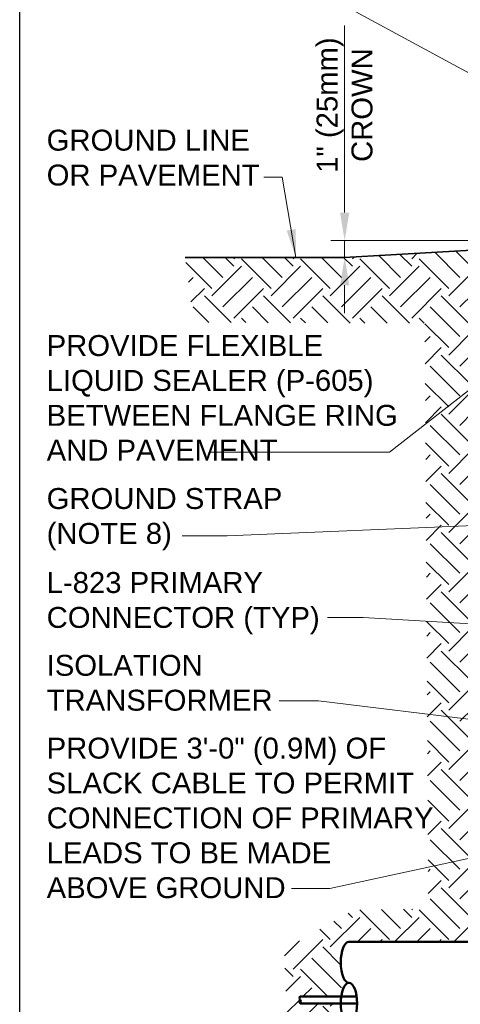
# Model space of a CAD drawing. Header units: inches. Extents: x 0 to 21.3, y 0 to 11.
# Tile 2 of 7: x 0 to 2, y 4.1 to 8.5. Entities that reach past the tile are written whole.
import ezdxf

# ---------------------------------------------------------------- set-up
doc = ezdxf.new("R2010")
doc.units = ezdxf.units.IN
doc.header["$LTSCALE"] = 0.5
doc.header["$MEASUREMENT"] = 0
doc.header["$PDSIZE"] = 2
doc.layers.get('0').update_dxf_attribs({"linetype": 'CONTINUOUS', "lineweight": 35})
doc.layers.get('DEFPOINTS').update_dxf_attribs({"linetype": 'CONTINUOUS', "lineweight": 35})
for name, color, linetype, lineweight in [('C-RUNW-SHLD', 6, 'CONTINUOUS', 35), ('E-AFLD-CIRC-SERS', 203, 'CONTINUOUS', 50), ('E-POWR-CNDT', 83, 'CONTINUOUS', 50), ('G-ANNO-PATT', 8, 'CONTINUOUS', 18)]:
    doc.layers.add(name, color=color, linetype=linetype, lineweight=lineweight)
for name, color, linetype in [('G-ANNO-DIMS', 7, 'CONTINUOUS'), ('G-ANNO-TEXT', 7, 'CONTINUOUS'), ('G-ANNO-TTLB', 7, 'CONTINUOUS')]:
    doc.layers.add(name, color=color, linetype=linetype)
doc.styles.add('01-E-BLDG-1_1', font='arial.ttf', dxfattribs={"height": 0.09375})
doc.dimstyles.new('01-E-BLDG-1_1', dxfattribs={"dimtxt": 0.09375, "dimasz": 0.125, "dimexe": 0.0625, "dimexo": 0.0625, "dimgap": 0.0625, "dimtad": 1, "dimdec": 4, "dimzin": 3, "dimdsep": 46, "dimlunit": 4, "dimtxsty": '01-E-BLDG-1_1', "dimcen": 0.0625, "dimclrd": 1, "dimclre": 1, "dimclrt": 256, "dimazin": 0, "dimtfac": 1, "dimtdec": 4, "dimtmove": 1, "dimatfit": 3, "dimfxl": 1, "dimfrac": 2, "dimtolj": 1, "dimtzin": 3, "dimlwd": 0, "dimlwe": 0, "dimarcsym": 0})

# ---------------------------------------------------------------- blocks, each defined once
blk = doc.blocks.new('*D13')
at = {"layer": 'DEFPOINTS', "color": 0, "transparency": 16777216}
for p in [(1.454512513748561, 7.507724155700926), (2.808026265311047, 7.507724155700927), (1.454512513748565, 7.431997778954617)]:
    blk.add_point(p, dxfattribs=at)
at = {"layer": 'G-ANNO-DIMS', "color": 1, "lineweight": 0, "transparency": 16777216}
for p, q in [((1.454512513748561, 7.632724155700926), (1.454512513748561, 8.470548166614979)), ((2.745526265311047, 7.507724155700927), (1.392012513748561, 7.507724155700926)), ((1.454512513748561, 7.431997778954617), (1.454512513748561, 7.507724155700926)), ((1.454512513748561, 7.306997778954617), (1.454512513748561, 7.181997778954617))]:
    blk.add_line(p, q, dxfattribs=at)
at = {"layer": 'G-ANNO-DIMS', "color": 1, "transparency": 16777216}
for points in [[(1.433679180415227, 7.632724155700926), (1.475345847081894, 7.632724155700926), (1.454512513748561, 7.507724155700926)], [(1.433679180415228, 7.306997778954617), (1.475345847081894, 7.306997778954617), (1.454512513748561, 7.431997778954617)]]:
    blk.add_solid(points, dxfattribs=at)
at = {"layer": 'G-ANNO-DIMS', "transparency": 16777216, "insert": (1.454512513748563, 8.114136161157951), "char_height": 0.09375, "width": 1.233074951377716, "attachment_point": 5, "rotation": 90, "style": '01-E-BLDG-1_1'}
blk.add_mtext('\\A1;1" (25mm)\\PCROWN', dxfattribs=at)
blk = doc.blocks.new('G-DBRK')
at = {"color": 0, "linetype": 'ByBlock', "lineweight": -2}
blk.add_ellipse((-1.224606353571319e-17, -0.2500000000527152), major_axis=(0, -0.2500000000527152), ratio=0.3999999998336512, dxfattribs=at)
blk.add_ellipse((-1.224606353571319e-17, -0.7499999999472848), major_axis=(0, -0.2500000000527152), ratio=0.3999999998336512, start_param=0, end_param=3.141592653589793, dxfattribs=at)

msp = doc.modelspace()

# ---------------------------------------------------------------- hatches: boundary and pattern name
at = {"layer": 'G-ANNO-PATT'}
h = msp.add_hatch(dxfattribs=at)
h.set_pattern_fill('EARTH', color=256, scale=0.75, angle=45, style=0)
h.set_pattern_definition([(45, (-0.3669173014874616, -0.264551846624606), (2.775557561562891e-17, 0.2651650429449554), [0.1875, -0.1875]), (45, (-0.416635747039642, -0.2148334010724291), (2.775557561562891e-17, 0.2651650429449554), [0.1875, -0.1875]), (45, (-0.4663541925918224, -0.1651149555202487), (2.775557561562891e-17, 0.2651650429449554), [0.1875, -0.1875]), (135, (-0.4663541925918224, -0.1319693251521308), (-0.2651650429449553, 5.551115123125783e-17), [0.1875, -0.1875]), (135, (-0.416635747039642, -0.08225087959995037), (-0.2651650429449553, 5.551115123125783e-17), [0.1875, -0.1875]), (135, (-0.3669173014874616, -0.03253243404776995), (-0.2651650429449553, 5.551115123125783e-17), [0.1875, -0.1875])])
edge = h.paths.add_edge_path()
edge.add_arc((4.308010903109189, 2.966590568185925), 0.6718785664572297, 175.6794850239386, 225.7288096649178, ccw=False)
edge.add_line((3.638041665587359, 3.017207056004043), (2.028013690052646, 3.016762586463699))
edge.add_line((2.028013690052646, 3.016762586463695), (2.028013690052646, 3.998251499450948))
edge.add_line((2.028013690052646, 3.998251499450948), (1.473564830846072, 3.998251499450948))
edge.add_arc((1.557796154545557, 4.089992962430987), 0.1245448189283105, 179.8682306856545, 227.4437774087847, ccw=False)
edge.add_line((1.433251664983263, 4.090279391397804), (1.255370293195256, 4.090279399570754))
edge.add_arc((1.26423461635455, 4.098781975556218), 0.01228291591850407, 145.4488055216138, 223.806719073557, ccw=False)
edge.add_arc((1.264234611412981, 4.112714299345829), 0.01228291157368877, 136.1931815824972, 214.5512056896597, ccw=False)
edge.add_line((1.255370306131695, 4.12121688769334), (1.437228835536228, 4.12121688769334))
edge.add_arc((1.557796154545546, 4.089992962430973), 0.1245448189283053, 132.4142184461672, 165.4808053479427, ccw=False)
edge.add_arc((1.557796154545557, 4.273892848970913), 0.1245448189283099, 132.5562225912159, 227.5857815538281, ccw=False)
edge.add_line((1.473564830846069, 4.365634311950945), (2.028013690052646, 4.365634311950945))
edge.add_line((2.028013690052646, 4.365634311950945), (2.028013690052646, 6.194497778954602))
edge.add_line((2.028013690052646, 6.194497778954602), (2.029184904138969, 7.462225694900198))
edge.add_line((2.029184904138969, 7.462225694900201), (1.454512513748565, 7.431997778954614))
edge.add_line((1.454512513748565, 7.431997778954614), (0.7405094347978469, 7.431997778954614))
edge.add_line((0.7405094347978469, 7.431997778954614), (0.778771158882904, 7.140394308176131))
edge.add_line((0.778771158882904, 7.140394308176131), (1.813546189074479, 7.136950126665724))
edge.add_line((1.813546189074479, 7.13695012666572), (1.829128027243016, 4.51365371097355))
edge.add_line((1.829128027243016, 4.513653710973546), (1.495270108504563, 4.508919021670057))
edge.add_line((1.495270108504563, 4.508919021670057), (1.183257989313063, 4.331837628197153))
edge.add_line((1.183257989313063, 4.331837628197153), (1.201419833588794, 3.918374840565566))
edge.add_line((1.201419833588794, 3.918374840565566), (1.856457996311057, 3.848137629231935))
edge.add_line((1.856457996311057, 3.848137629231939), (1.953502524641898, 2.64864266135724))
edge.add_line((1.953502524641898, 2.64864266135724), (2.030035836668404, 2.573464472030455))
edge.add_line((2.030035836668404, 2.573464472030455), (3.8390024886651, 2.485496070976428))

# ---------------------------------------------------------------- linework, layer by layer
at = {"layer": 'C-RUNW-SHLD'}
for q in [(2.808026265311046, 7.507724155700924), (0.7405094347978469, 7.431997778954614)]:
    msp.add_line((1.454512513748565, 7.431997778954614), q, dxfattribs=at)
at = {"layer": 'E-AFLD-CIRC-SERS'}
msp.add_line((1.508130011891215, 4.12121688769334), (1.255370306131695, 4.12121688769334), dxfattribs=at)
msp.add_lwpolyline([(1.255370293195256, 4.09027939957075), (1.51030303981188, 4.090279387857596)], dxfattribs=at)
at = {"layer": 'E-POWR-CNDT'}
msp.add_line((1.473564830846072, 4.365634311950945), (2.69362598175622, 4.365634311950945), dxfattribs=at)
at = {"layer": 'G-ANNO-TTLB'}
msp.add_lwpolyline([(0, 11), (8.5, 11), (8.5, 0), (0, 0)], close=True, dxfattribs=at)

# ---------------------------------------------------------------- block references
at = {"layer": 'E-AFLD-CIRC-SERS', "xscale": 0.03093748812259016, "yscale": 0.03093748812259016, "zscale": 0.03093748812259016, "rotation": 180}
msp.add_blockref('G-DBRK', (1.255370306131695, 4.09027939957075), dxfattribs=at)
at = {"layer": 'E-POWR-CNDT', "xscale": 0.3673828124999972, "yscale": 0.3673828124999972, "zscale": 0.3673828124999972, "rotation": 180}
msp.add_blockref('G-DBRK', (1.473564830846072, 3.998251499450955), dxfattribs=at)

# ---------------------------------------------------------------- texts
at = {"layer": 'G-ANNO-TEXT', "char_height": 0.09375, "attachment_point": 1, "rotation": 359.99999999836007, "style": '01-E-BLDG-1_1'}
for s, insert, width in [('\\A1;GROUND LINE OR PAVEMENT', (0.1206750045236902, 8.00402624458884), 0.962751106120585), ('\\A1;PROVIDE FLEXIBLE LIQUID SEALER (P-605) BETWEEN FLANGE RING AND PAVEMENT', (0.1206750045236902, 7.083963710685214), 1.699172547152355), ('\\A1;GROUND STRAP (NOTE 8)', (0.1206750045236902, 6.39871893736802), 1.392477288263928), ('\\A1;L-823 PRIMARY CONNECTOR (TYP)', (0.1206750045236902, 6.022390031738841), 1.816005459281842), ('ISOLATION TRANSFORMER', (0.1206750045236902, 5.651517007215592), 0.8958036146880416), ('\\A1;PROVIDE 3\'-0" (0.9M) OF SLACK CABLE TO PERMIT CONNECTION OF PRIMARY LEADS TO BE MADE ABOVE GROUND', (0.1206750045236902, 5.280608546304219), 1.742026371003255)]:
    msp.add_mtext(s, dxfattribs=dict(at, insert=insert, width=width))

# ---------------------------------------------------------------- dimensions: what is measured, and where the dimension line sits
at = {"layer": 'G-ANNO-DIMS'}
dim = msp.add_linear_dim(base=(1.454512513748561, 7.507724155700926), p1=(1.454512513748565, 7.431997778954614), p2=(2.808026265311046, 7.507724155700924), angle=90, text='1" (25mm)\\XCROWN', dimstyle='01-E-BLDG-1_1', override={"dimse1": 1, "dimtmove": 0}, dxfattribs=at)
dim.commit()
dim.dimension.update_dxf_attribs({"geometry": '*D13', "text_midpoint": (1.454512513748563, 8.114136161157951), "dimtype": 160})

# ---------------------------------------------------------------- leaders
at = {"layer": 'G-ANNO-TEXT'}
for points in [[(2.912353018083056, 8.173133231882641), (1.903369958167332, 9.01425779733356), (1.740204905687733, 9.01425779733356)], [(2.940491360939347, 7.751672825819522), (1.393548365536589, 8.593537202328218), (1.213297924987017, 8.593537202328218)], [(1.236564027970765, 7.431997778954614), (1.174436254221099, 7.792064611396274), (1.092747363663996, 7.792064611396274)], [(2.808026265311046, 7.46059045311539), (1.65488179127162, 6.559953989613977), (0.8491420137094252, 6.559953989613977)], [(3.008364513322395, 6.273547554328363), (0.9288292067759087, 6.184052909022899), (0.726668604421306, 6.184052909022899)], [(3.396510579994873, 5.192734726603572), (1.337759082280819, 5.44586665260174), (1.161400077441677, 5.44586665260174)]]:
    msp.add_leader(points, dimstyle='01-E-BLDG-1_1', dxfattribs=at)
for points in [[(3.054563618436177, 5.728063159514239), (1.537131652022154, 5.818557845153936), (1.377200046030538, 5.818557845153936)], [(3.151872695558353, 4.987220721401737), (1.387674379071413, 4.604333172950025), (1.216669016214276, 4.604333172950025)]]:
    msp.add_leader(points, dimstyle='01-E-BLDG-1_1', override={"dimgap": 0.0625, "dimtad": 0}, dxfattribs=at)

doc.saveas('drawing.dxf')
